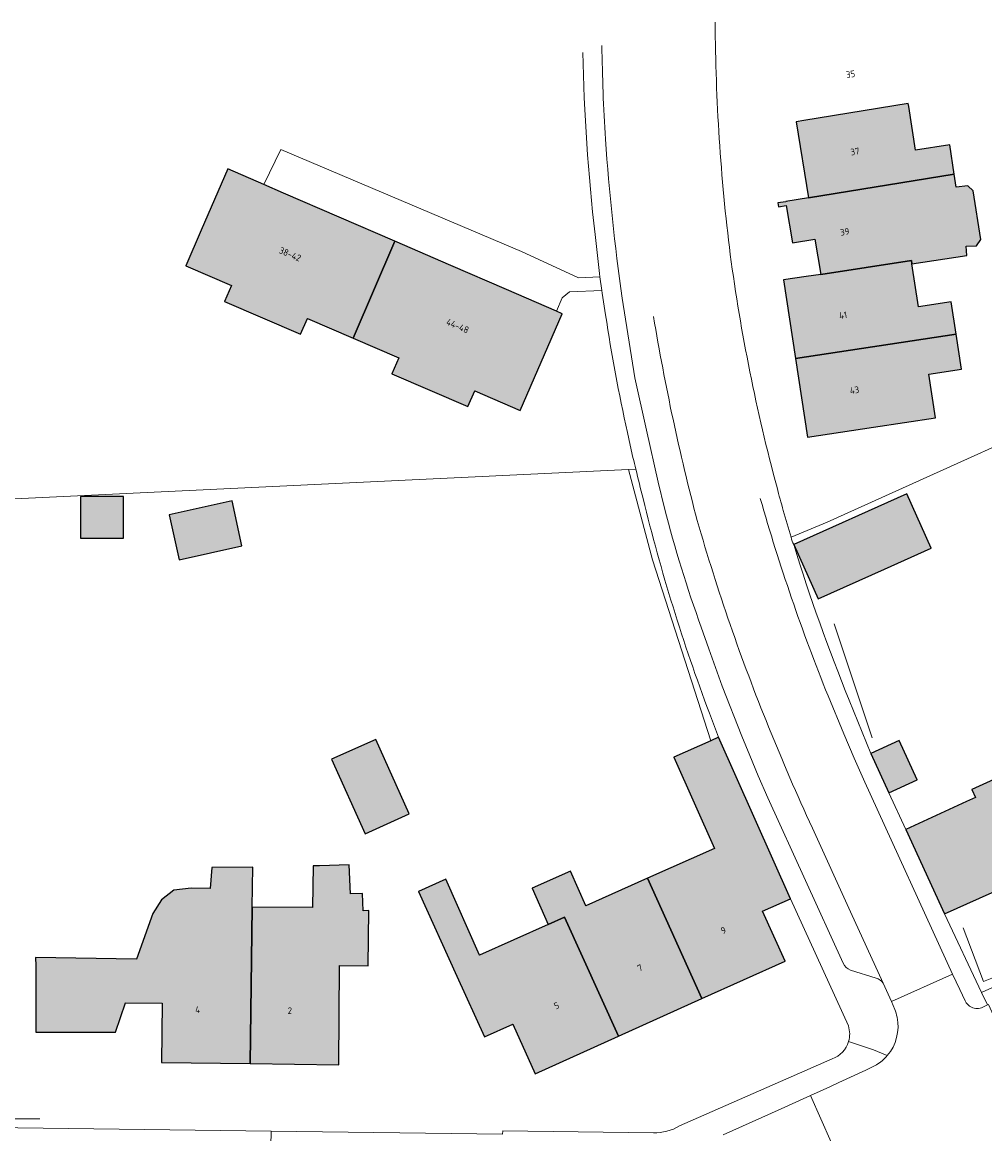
# Model space of a CAD drawing. Header units: metres. Extents: x 195286 to 196278, y 327273 to 327838.
# Tile 31 of 46: x 195811 to 195883, y 327626 to 327709. Entities that reach past the tile are written whole.
import ezdxf
from ezdxf.enums import TextEntityAlignment as Align

# ---------------------------------------------------------------- set-up
doc = ezdxf.new("R2010")
doc.units = ezdxf.units.M
for name, color, linetype, lineweight in [('B-WE-IE-TERREINAFSCHEIDING_KUNSTMATIG_HEKWERK-G', 253, 'IE-TERREINAFSCHEIDING-KUNSTMATIG', 18), ('B-WE-OG-BEBOUWING-GV', 250, 'Continuous', 25), ('B-WE-OG-BEBOUWING-T18', 1, 'Continuous', 25), ('B-WE-OG-TERREIN_ERF-GV', 253, 'Continuous', 9), ('B-WE-VH-OPENVERHARDING_BETONSTRAATSTEEN-GV', 253, 'Continuous', 9), ('B-WE-VH-OPENVERHARDING_STRAATBAKSTEEN-GV', 253, 'Continuous', 9), ('B-WE-VH-TEGEL-GV', 253, 'Continuous', 9)]:
    doc.layers.add(name, color=color, linetype=linetype, lineweight=lineweight)
doc.layers.add('B-WE-OG-BEBOUWING-V', color=7, linetype='Continuous', lineweight=5, true_color=0xfff3f2)
doc.styles.add('NLCS-ISO-M200-T18', font='NLCS-ISO.ttf', dxfattribs={"height": 0.36})
doc.linetypes.add('IE-TERREINAFSCHEIDING-KUNSTMATIG', pattern='A,4,[82,NLCS.SHX,S=0.75,R=90,X=0,Y=0],4,-2', length=10)

msp = doc.modelspace()

# ---------------------------------------------------------------- hatches: boundary and pattern name
at = {"layer": 'B-WE-OG-BEBOUWING-V'}
for points in [[(195868.656, 327701.643), (195869.588, 327695.936), (195880.503, 327697.718), (195880.168, 327699.912), (195877.593, 327699.52), (195877.096, 327702.781), (195877.058, 327703.014), (195869.249, 327701.74)], [(195838.633, 327692.683), (195834.46, 327694.49), (195830.287, 327696.296), (195828.803, 327696.939), (195826.115, 327698.103), (195824.129, 327693.514), (195822.978, 327690.856), (195826.392, 327689.378), (195825.875, 327688.185), (195828.72, 327686.953), (195831.565, 327685.721), (195832.081, 327686.914), (195835.495, 327685.435)], [(195867.881, 327695.657), (195867.882, 327695.65), (195867.29, 327695.554), (195867.338, 327695.258), (195867.93, 327695.354), (195868.383, 327692.581), (195870.07, 327692.856), (195870.504, 327690.196), (195877.293, 327691.251), (195877.333, 327690.989), (195881.455, 327691.618), (195881.383, 327692.309), (195882.156, 327692.353), (195882.48, 327692.819), (195881.924, 327696.467), (195881.516, 327696.835), (195880.654, 327696.733), (195880.503, 327697.718), (195869.588, 327695.936)], [(195842.806, 327690.877), (195838.633, 327692.683), (195835.495, 327685.435), (195838.91, 327683.957), (195838.393, 327682.764), (195841.238, 327681.532), (195844.082, 327680.3), (195844.599, 327681.493), (195848.013, 327680.014), (195851.152, 327687.264), (195850.723, 327687.45), (195846.979, 327689.07)], [(195868.627, 327683.904), (195880.638, 327685.734), (195880.27, 327688.15), (195877.823, 327687.777), (195877.333, 327690.989), (195877.293, 327691.251), (195870.504, 327690.196), (195869.405, 327690.036), (195867.729, 327689.792)], [(195880.638, 327685.734), (195868.627, 327683.904), (195869.526, 327678.012), (195874.469, 327678.766), (195879.09, 327679.471), (195878.594, 327682.725), (195881.04, 327683.098)], [(195815.076, 327673.57), (195815.076, 327670.45), (195818.305, 327670.45), (195818.305, 327673.57)], [(195868.488, 327669.97), (195870.316, 327665.904), (195875.284, 327668.137), (195878.783, 327669.71), (195876.955, 327673.776)], [(195827.177, 327669.88), (195826.431, 327673.241), (195821.738, 327672.199), (195822.484, 327668.838)], [(195837.189, 327655.378), (195833.89, 327653.891), (195836.405, 327648.31), (195839.704, 327649.796)], [(195861.602, 327635.962), (195867.845, 327638.78), (195866.158, 327642.517), (195868.247, 327643.437), (195862.844, 327655.536), (195862.272, 327655.28), (195859.502, 327654.043), (195862.551, 327647.218), (195857.534, 327644.977)], [(195875.617, 327651.378), (195877.724, 327652.35), (195876.368, 327655.287), (195874.262, 327654.315)], [(195876.868, 327648.64), (195879.76, 327642.311), (195885.002, 327644.669), (195885.572, 327643.319), (195889.753, 327645.223), (195885.974, 327653.519), (195881.811, 327651.637), (195882.088, 327651.023), (195881.415, 327650.718)], [(195811.732, 327638.431), (195811.741, 327633.442), (195817.712, 327633.452), (195818.467, 327635.648), (195821.203, 327635.626), (195821.156, 327631.182), (195827.79, 327631.095), (195827.945, 327642.803), (195828, 327645.799), (195824.916, 327645.778), (195824.798, 327644.204), (195823.368, 327644.247), (195822.068, 327644.08), (195821.159, 327643.354), (195820.513, 327642.343), (195819.268, 327638.923), (195811.731, 327639.039)], [(195836.685, 327642.558), (195836.238, 327642.541), (195836.19, 327643.835), (195835.293, 327643.802), (195835.212, 327645.995), (195832.978, 327645.911), (195832.514, 327645.909), (195832.446, 327642.786), (195827.945, 327642.803), (195827.79, 327631.095), (195834.427, 327631.008), (195834.49, 327638.446), (195836.628, 327638.417)], [(195861.602, 327635.962), (195857.534, 327644.977), (195852.927, 327642.919), (195851.766, 327645.518), (195848.891, 327644.234), (195850.104, 327641.519), (195851.332, 327642.068), (195855.36, 327633.145)], [(195855.36, 327633.145), (195851.332, 327642.068), (195850.104, 327641.519), (195844.963, 327639.222), (195842.427, 327644.9), (195840.395, 327643.992), (195843.27, 327637.653), (195845.335, 327633.099), (195847.444, 327634.055), (195849.117, 327630.327)]]:
    msp.add_hatch(color=256, dxfattribs=at).paths.add_polyline_path(points)

# ---------------------------------------------------------------- linework, layer by layer
at = {"layer": 'B-WE-IE-TERREINAFSCHEIDING_KUNSTMATIG_HEKWERK-G'}
for points in [[(195862.272, 327655.28), (195857.906, 327668.835), (195856.126, 327675.583)], [(195874.368, 327655.497), (195871.518, 327664.032)], [(195886.174, 327638.634), (195882.683, 327637.245), (195881.163, 327641.261)], [(195795.341, 327626.954), (195812.048, 327626.967)]]:
    msp.add_lwpolyline(points, dxfattribs=at)
at = {"layer": 'B-WE-OG-BEBOUWING-GV'}
for points in [[(195868.656, 327701.643), (195869.588, 327695.936), (195880.503, 327697.718), (195880.168, 327699.912), (195877.593, 327699.52), (195877.096, 327702.781), (195877.058, 327703.014), (195869.249, 327701.74)], [(195838.633, 327692.683), (195834.46, 327694.49), (195830.287, 327696.296), (195828.803, 327696.939), (195826.115, 327698.103), (195824.129, 327693.514), (195822.978, 327690.856), (195826.392, 327689.378), (195825.875, 327688.185), (195828.72, 327686.953), (195831.565, 327685.721), (195832.081, 327686.914), (195835.495, 327685.435)], [(195867.881, 327695.657), (195867.882, 327695.65), (195867.29, 327695.554), (195867.338, 327695.258), (195867.93, 327695.354), (195868.383, 327692.581), (195870.07, 327692.856), (195870.504, 327690.196), (195877.293, 327691.251), (195877.333, 327690.989), (195881.455, 327691.618), (195881.383, 327692.309), (195882.156, 327692.353), (195882.48, 327692.819), (195881.924, 327696.467), (195881.516, 327696.835), (195880.654, 327696.733), (195880.503, 327697.718), (195869.588, 327695.936)], [(195842.806, 327690.877), (195838.633, 327692.683), (195835.495, 327685.435), (195838.91, 327683.957), (195838.393, 327682.764), (195841.238, 327681.532), (195844.082, 327680.3), (195844.599, 327681.493), (195848.013, 327680.014), (195851.152, 327687.264), (195850.723, 327687.45), (195846.979, 327689.07)], [(195868.627, 327683.904), (195880.638, 327685.734), (195880.27, 327688.15), (195877.823, 327687.777), (195877.333, 327690.989), (195877.293, 327691.251), (195870.504, 327690.196), (195869.405, 327690.036), (195867.729, 327689.792)], [(195880.638, 327685.734), (195868.627, 327683.904), (195869.526, 327678.012), (195874.469, 327678.766), (195879.09, 327679.471), (195878.594, 327682.725), (195881.04, 327683.098)], [(195815.076, 327673.57), (195815.076, 327670.45), (195818.305, 327670.45), (195818.305, 327673.57)], [(195868.488, 327669.97), (195870.316, 327665.904), (195875.284, 327668.137), (195878.783, 327669.71), (195876.955, 327673.776)], [(195827.177, 327669.88), (195826.431, 327673.241), (195821.738, 327672.199), (195822.484, 327668.838)], [(195837.189, 327655.378), (195833.89, 327653.891), (195836.405, 327648.31), (195839.704, 327649.796)], [(195861.602, 327635.962), (195867.845, 327638.78), (195866.158, 327642.517), (195868.247, 327643.437), (195862.844, 327655.536), (195862.272, 327655.28), (195859.502, 327654.043), (195862.551, 327647.218), (195857.534, 327644.977)], [(195875.617, 327651.378), (195877.724, 327652.35), (195876.368, 327655.287), (195874.262, 327654.315)], [(195876.868, 327648.64), (195879.76, 327642.311), (195885.002, 327644.669), (195885.572, 327643.319), (195889.753, 327645.223), (195885.974, 327653.519), (195881.811, 327651.637), (195882.088, 327651.023), (195881.415, 327650.718)], [(195811.732, 327638.431), (195811.741, 327633.442), (195817.712, 327633.452), (195818.467, 327635.648), (195821.203, 327635.626), (195821.156, 327631.182), (195827.79, 327631.095), (195827.945, 327642.803), (195828, 327645.799), (195824.916, 327645.778), (195824.798, 327644.204), (195823.368, 327644.247), (195822.068, 327644.08), (195821.159, 327643.354), (195820.513, 327642.343), (195819.268, 327638.923), (195811.731, 327639.039)], [(195836.685, 327642.558), (195836.238, 327642.541), (195836.19, 327643.835), (195835.293, 327643.802), (195835.212, 327645.995), (195832.978, 327645.911), (195832.514, 327645.909), (195832.446, 327642.786), (195827.945, 327642.803), (195827.79, 327631.095), (195834.427, 327631.008), (195834.49, 327638.446), (195836.628, 327638.417)], [(195861.602, 327635.962), (195857.534, 327644.977), (195852.927, 327642.919), (195851.766, 327645.518), (195848.891, 327644.234), (195850.104, 327641.519), (195851.332, 327642.068), (195855.36, 327633.145)], [(195855.36, 327633.145), (195851.332, 327642.068), (195850.104, 327641.519), (195844.963, 327639.222), (195842.427, 327644.9), (195840.395, 327643.992), (195843.27, 327637.653), (195845.335, 327633.099), (195847.444, 327634.055), (195849.117, 327630.327)]]:
    msp.add_lwpolyline(points, close=True, dxfattribs=at)
at = {"layer": 'B-WE-OG-TERREIN_ERF-GV'}
for points in [[(195850.723, 327687.45), (195851.152, 327687.264), (195848.013, 327680.014), (195844.599, 327681.493), (195844.082, 327680.3), (195841.238, 327681.532), (195838.393, 327682.764), (195838.91, 327683.957), (195835.495, 327685.435), (195832.081, 327686.914), (195831.565, 327685.721), (195825.875, 327688.185), (195826.392, 327689.378), (195822.978, 327690.856), (195824.129, 327693.514), (195826.115, 327698.103), (195828.803, 327696.939)], [(195868.283, 327670.515), (195871, 327671.652), (195917.661, 327692.709)], [(195773.063, 327671.628), (195856.126, 327675.583), (195856.661, 327675.608)], [(195773.063, 327671.628), (195773.43, 327646.779), (195780.097, 327640.778), (195780.027, 327626.683), (195829.358, 327626.036)], [(195876.868, 327648.64), (195881.415, 327650.718), (195882.088, 327651.023), (195881.811, 327651.637), (195885.974, 327653.519), (195890.182, 327655.42), (195890.507, 327654.701), (195890.529, 327654.711), (195891.618, 327655.207), (195891.433, 327655.645), (195895.27, 327657.419), (195895.484, 327657.516), (195899.974, 327659.546), (195899.646, 327660.27), (195904.202, 327662.33)], [(195868.247, 327643.437), (195866.158, 327642.517), (195867.845, 327638.78), (195861.602, 327635.962), (195855.36, 327633.145), (195849.117, 327630.327), (195847.444, 327634.055), (195845.335, 327633.099), (195843.27, 327637.653), (195840.395, 327643.992), (195842.427, 327644.9), (195844.963, 327639.222), (195850.104, 327641.519), (195848.891, 327644.234), (195851.766, 327645.518), (195852.927, 327642.919), (195857.534, 327644.977), (195862.551, 327647.218), (195859.502, 327654.043), (195862.272, 327655.28), (195862.844, 327655.536)], [(195874.262, 327654.315), (195876.368, 327655.287), (195877.724, 327652.35), (195875.617, 327651.378)], [(195885.002, 327644.669), (195879.76, 327642.311)], [(195859.938, 327626.429), (195871.364, 327631.45)]]:
    msp.add_lwpolyline(points, dxfattribs=at)
for points in [[(195863.734, 327691.692, 0.032145), (195867.235, 327674.237)], [(195856.031, 327678.359, -0.015925), (195854.395, 327687.173)], [(195872.592, 327632.751, 0.151947), (195872.576, 327633.922)]]:
    msp.add_lwpolyline(points, format="xyb", dxfattribs=at)
for points in [[(195815.076, 327673.57), (195818.305, 327673.57), (195818.305, 327670.45), (195815.076, 327670.45)], [(195868.488, 327669.97), (195876.955, 327673.776), (195878.783, 327669.71), (195875.284, 327668.137), (195870.316, 327665.904)], [(195827.177, 327669.88), (195822.484, 327668.838), (195821.738, 327672.199), (195826.431, 327673.241)], [(195827.79, 327631.095), (195821.156, 327631.182), (195821.203, 327635.626), (195818.467, 327635.648), (195817.712, 327633.452), (195811.741, 327633.442), (195811.732, 327638.431), (195811.731, 327639.039), (195819.268, 327638.923), (195820.513, 327642.343), (195821.159, 327643.354), (195822.068, 327644.08), (195823.368, 327644.247), (195824.798, 327644.204), (195824.916, 327645.778), (195828, 327645.799), (195827.945, 327642.803), (195832.446, 327642.786), (195832.514, 327645.909), (195832.978, 327645.911), (195835.212, 327645.995), (195835.293, 327643.802), (195836.19, 327643.835), (195836.238, 327642.541), (195836.685, 327642.558), (195836.628, 327638.417), (195834.49, 327638.446), (195834.427, 327631.008)]]:
    msp.add_lwpolyline(points, close=True, dxfattribs=at)
at = {"layer": 'B-WE-VH-OPENVERHARDING_BETONSTRAATSTEEN-GV'}
for points in [[(195854.392, 327700.339, 0.017667), (195855.635, 327688.419)], [(195857.993, 327687.044, 0.023639), (195861.263, 327671.763)], [(195871.056, 327658.639, -0.026493), (195865.978, 327673.431)], [(195858.81, 327672.689, 0.02444), (195861.562, 327663.791)], [(195861.263, 327671.763, 0.026314), (195866.6, 327656.325)], [(195869.884, 327648.737, -0.012355), (195866.6, 327656.325)], [(195874.659, 327637.494, -0.174498), (195875.173, 327637.117)], [(195881.783, 327635.321, -0.17775), (195881.322, 327635.806)], [(195882.651, 327635.327, -0.237293), (195881.783, 327635.321)]]:
    msp.add_lwpolyline(points, format="xyb", dxfattribs=at)
for points in [[(195855.635, 327688.419), (195856.601, 327682.452), (195857.469, 327678.538), (195858.339, 327674.636), (195858.81, 327672.689)], [(195861.562, 327663.791), (195862.125, 327662.166), (195863.13, 327659.369), (195864.598, 327655.632), (195865.196, 327654.161), (195865.834, 327652.647), (195866.551, 327651.007), (195872.176, 327638.607)], [(195875.173, 327637.117), (195872.729, 327642.459), (195869.884, 327648.737)], [(195872.746, 327638.105), (195874.659, 327637.494)], [(195875.795, 327635.757), (195880.383, 327637.8)], [(195881.322, 327635.806), (195880.924, 327636.658), (195880.383, 327637.8)], [(195883.773, 327631.534), (195884.689, 327631.956), (195883.065, 327635.518), (195883.001, 327635.488), (195882.651, 327635.327)], [(195874.677, 327630.998), (195874.281, 327630.8)]]:
    msp.add_lwpolyline(points, dxfattribs=at)
at = {"layer": 'B-WE-VH-OPENVERHARDING_STRAATBAKSTEEN-GV'}
msp.add_lwpolyline([(195872.831, 327621.718), (195869.748, 327628.71), (195867.544, 327627.709), (195863.206, 327625.763)], dxfattribs=at)
at = {"layer": 'B-WE-VH-TEGEL-GV'}
for points in [[(195863.734, 327691.692, -0.03023), (195862.606, 327709.092)], [(195854.392, 327700.339, -0.013116), (195854.124, 327707.355)], [(195852.703, 327706.834, 0.025405), (195853.619, 327693.202)], [(195856.45, 327676.501, 0.001812), (195856.661, 327675.608)], [(195856.661, 327675.608, 0.003969), (195857.206, 327673.413)], [(195867.703, 327672.52, -0.00478), (195867.235, 327674.237)], [(195857.206, 327673.413, 0.030129), (195862.171, 327657.337)], [(195868.488, 327669.97, -0.071759), (195868.283, 327670.515)], [(195872.632, 327658.321, -0.021974), (195868.488, 327669.97)], [(195872.746, 327638.105, -0.201162), (195872.176, 327638.607)], [(195875.489, 327631.692, 0.231714), (195876.224, 327634.568)], [(195876.224, 327634.568, 0.046256), (195876.044, 327635.158)], [(195872.592, 327632.751, -0.239289), (195871.364, 327631.45)], [(195874.677, 327630.998, 0.080024), (195875.489, 327631.692)], [(195859.938, 327626.429, -0.14265), (195857.976, 327625.921)]]:
    msp.add_lwpolyline(points, format="xyb", dxfattribs=at)
for points in [[(195853.978, 327690.021), (195852.362, 327689.96), (195848.095, 327691.924), (195830.091, 327699.548), (195828.803, 327696.939), (195830.287, 327696.296), (195834.46, 327694.49), (195838.633, 327692.683), (195842.806, 327690.877), (195846.979, 327689.07), (195850.723, 327687.45), (195851.157, 327688.45), (195851.693, 327688.893), (195854.109, 327688.998)], [(195853.619, 327693.202), (195853.947, 327690.265), (195853.978, 327690.021), (195854.109, 327688.998), (195854.133, 327688.808), (195854.395, 327687.173)], [(195856.031, 327678.359), (195856.238, 327677.426), (195856.45, 327676.501)], [(195972.73, 327677.294), (195970.261, 327676.163), (195882.549, 327636.431), (195883.001, 327635.488)], [(195868.283, 327670.515), (195867.703, 327672.52)], [(195871.056, 327658.639), (195872.228, 327655.802), (195873.006, 327653.969), (195873.81, 327652.177), (195880.383, 327637.8)], [(195882.549, 327636.431), (195879.76, 327642.311), (195876.868, 327648.64), (195875.617, 327651.378), (195874.262, 327654.315), (195872.632, 327658.321)], [(195862.171, 327657.337), (195862.844, 327655.536), (195868.247, 327643.437)], [(195868.247, 327643.437), (195872.576, 327633.922)], [(195876.044, 327635.158), (195875.795, 327635.757), (195875.173, 327637.117)], [(195872.592, 327632.751), (195874.469, 327632.125), (195875.489, 327631.692)], [(195869.748, 327628.71), (195871.187, 327629.364), (195871.873, 327629.68), (195873.895, 327630.611), (195874.281, 327630.8)], [(195857.976, 327625.921), (195846.7, 327626.071), (195846.679, 327625.809), (195829.358, 327626.036), (195829.327, 327624.915)]]:
    msp.add_lwpolyline(points, dxfattribs=at)

# ---------------------------------------------------------------- texts
at = {"layer": 'B-WE-OG-BEBOUWING-T18', "style": 'NLCS-ISO-M200-T18'}
for s, rotation, p in [('35', 9.2, (195872.738, 327705.198)), ('37', 9.2, (195873.074, 327699.407)), ('39', 9.2, (195872.303, 327693.397)), ('38-42', 336.7, (195830.781, 327691.719)), ('44-48', 336.7, (195843.32, 327686.344)), ('41', 8.6, (195872.178, 327687.15)), ('43', 8.6, (195873.034, 327681.538)), ('9', 24.2, (195863.217, 327641.08)), ('7', 24.2, (195856.975, 327638.262)), ('4', 359.3, (195823.861, 327635.147)), ('2', 359.3, (195830.759, 327635.056)), ('5', 24.2, (195850.731, 327635.444))]:
    msp.add_text(s, height=0.5, rotation=rotation, dxfattribs=at).set_placement(p, align=Align.MIDDLE)

doc.saveas('drawing.dxf')
